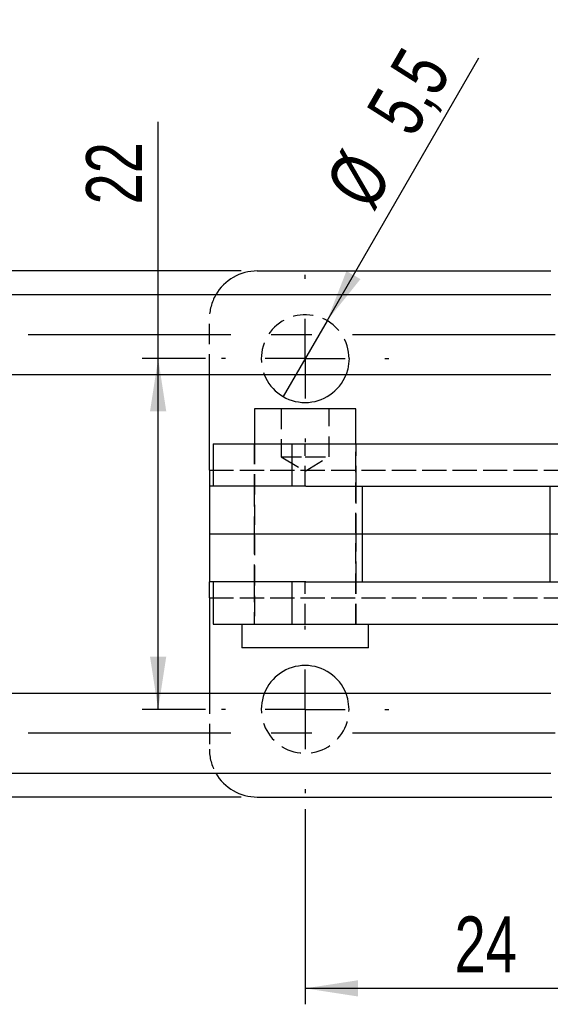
# Model space of a CAD drawing. Extents: x 35 to 394, y 29 to 281.
# Tile 7 of 23: x 231 to 264, y 114 to 176. Entities that reach past the tile are written whole.
import ezdxf

# ---------------------------------------------------------------- set-up
doc = ezdxf.new("R2010")
doc.units = 0
doc.linetypes.add('CENTERX2', pattern=[20.32, 12.7, -2.54, 2.54, -2.54])
doc.linetypes.add('HIDDEN', pattern=[1.905, 1.27, -0.635])
doc.layers.get('0').update_dxf_attribs({"linetype": 'CONTINUOUS'})
doc.layers.add('FORMATO', color=179, linetype='CONTINUOUS')
doc.styles.add('SLDTEXTSTYLE0', font='TXT', dxfattribs={"width": 0.75})
doc.dimstyles.new('SLDDIMSTYLE2', dxfattribs={"dimtxt": 3.5, "dimasz": 3.302, "dimexe": 0, "dimexo": 0.0625, "dimgap": 0.875, "dimtad": 1, "dimdec": 3, "dimrnd": 1e-09, "dimzin": 12, "dimtxsty": 'SLDTEXTSTYLE0', "dimsah": 1, "dimcen": 0.09, "dimazin": 3, "dimtfac": 1, "dimtdec": 3, "dimtofl": 0, "dimtmove": 0, "dimatfit": 3, "dimtolj": 1, "dimtzin": 12})
doc.dimstyles.new('SLDDIMSTYLE5', dxfattribs={"dimtxt": 3.5, "dimasz": 3.302, "dimexe": 0, "dimexo": 0.0625, "dimgap": 0.875, "dimtad": 1, "dimdec": 3, "dimrnd": 1e-09, "dimzin": 12, "dimtxsty": 'SLDTEXTSTYLE0', "dimblk1": 'NONE', "dimsah": 1, "dimcen": 0, "dimazin": 3, "dimtfac": 1, "dimtdec": 3, "dimtmove": 0, "dimatfit": 3, "dimtolj": 1, "dimtzin": 12})

# ---------------------------------------------------------------- blocks, each defined once
blk = doc.blocks.new('_D_9')
at = {"layer": 'FORMATO'}
for p, q in [((248.749, 126.497), (248.749, 114.247)), ((272.749, 126.497), (272.749, 114.247)), ((272.749, 115.247), (248.749, 115.247))]:
    blk.add_line(p, q, dxfattribs=at)
for points in [[(248.749, 115.247), (252.051, 114.739), (252.051, 115.755)], [(272.749, 115.247), (269.447, 115.755), (269.447, 114.739)]]:
    blk.add_solid(points, dxfattribs=at)
at = {"layer": 'FORMATO', "insert": (258.11, 119.759), "char_height": 3.5, "attachment_point": 1, "style": 'SLDTEXTSTYLE0'}
blk.add_mtext('24', dxfattribs=at)
blk = doc.blocks.new('_D_10')
at = {"layer": 'FORMATO'}
for p, q in [((239.539, 154.747), (239.539, 169.593)), ((242.499, 154.747), (238.539, 154.747)), ((239.539, 132.747), (239.539, 154.747)), ((242.499, 132.747), (238.539, 132.747))]:
    blk.add_line(p, q, dxfattribs=at)
for points in [[(239.539, 154.747), (239.031, 151.445), (240.047, 151.445)], [(239.539, 132.747), (240.047, 136.049), (239.031, 136.049)]]:
    blk.add_solid(points, dxfattribs=at)
at = {"layer": 'FORMATO', "insert": (235.027, 164.42), "char_height": 3.5, "attachment_point": 1, "rotation": 90, "style": 'SLDTEXTSTYLE0'}
blk.add_mtext('22', dxfattribs=at)
blk = doc.blocks.new('_D_11')
at = {"layer": 'FORMATO'}
for p, q in [((228.913, 160.247), (228.913, 168.535)), ((244.749, 160.247), (227.913, 160.247)), ((228.913, 160.247), (228.913, 127.247)), ((244.749, 127.247), (227.913, 127.247))]:
    blk.add_line(p, q, dxfattribs=at)
for points in [[(228.913, 160.247), (228.405, 156.945), (229.421, 156.945)], [(228.913, 127.247), (229.421, 130.549), (228.405, 130.549)]]:
    blk.add_solid(points, dxfattribs=at)
at = {"layer": 'FORMATO', "insert": (224.401, 163.363), "char_height": 3.5, "attachment_point": 1, "rotation": 90, "style": 'SLDTEXTSTYLE0'}
blk.add_mtext('33', dxfattribs=at)
blk = doc.blocks.new('_D_12')
at = {"layer": 'FORMATO'}
for q in [(259.636, 173.605), (247.374, 152.366)]:
    blk.add_line((250.124, 157.129), q, dxfattribs=at)
blk.add_solid([(250.124, 157.129), (252.215, 159.735), (251.335, 160.243)], dxfattribs=at)
at = {"layer": 'FORMATO', "char_height": 3.5, "attachment_point": 1, "rotation": 60, "style": 'SLDTEXTSTYLE0'}
for s, insert in [('5,5', (252.486, 170.268)), ('%%c', (249.893, 165.67))]:
    blk.add_mtext(s, dxfattribs=dict(at, insert=insert))
blk = doc.blocks.new('_NONE')
blk = doc.blocks.new('SW_CENTERMARKSYMBOL_5')
at = {"layer": 'FORMATO', "color": 0}
for p, q in [((0, 5), (0, 5.25)), ((0, 0), (0, 2.5)), ((-5, 0), (-5.25, 0)), ((0, 0), (-2.5, 0)), ((0, 0), (0, -2.5)), ((0, 0), (2.5, 0)), ((5, 0), (5.25, 0)), ((0, -5), (0, -5.25))]:
    blk.add_line(p, q, dxfattribs=at)
blk = doc.blocks.new('SW_CENTERMARKSYMBOL_6')
at = {"layer": 'FORMATO', "color": 0}
for p, q in [((0, 5), (0, 5.25)), ((0, 0), (0, 2.5)), ((-5, 0), (-5.25, 0)), ((0, 0), (-2.5, 0)), ((0, 0), (0, -2.5)), ((0, 0), (2.5, 0)), ((5, 0), (5.25, 0)), ((0, -5), (0, -5.25))]:
    blk.add_line(p, q, dxfattribs=at)

msp = doc.modelspace()

# ---------------------------------------------------------------- linework, layer by layer
at = {"color": 7, "linetype": 'CONTINUOUS'}
for p, q in [((245.7488, 160.2475), (264.1515, 160.2475)), ((264.1484, 158.7473), (165.762, 158.7473)), ((165.762, 153.7473), (264.1484, 153.7473)), ((242.7488, 147.7473), (242.7488, 153.7473)), ((245.5738, 151.5973), (245.5738, 149.3973)), ((251.9238, 151.5973), (245.5738, 151.5973)), ((251.9238, 149.3973), (251.9238, 151.5973)), ((242.9959, 149.3973), (242.9959, 146.7473)), ((242.9959, 149.3973), (247.928, 149.3973)), ((247.928, 146.7473), (247.928, 149.3973)), ((247.928, 149.3973), (269.6064, 149.3973)), ((242.7488, 147.7473), (242.7488, 146.7473)), ((242.7488, 146.7473), (242.7488, 143.7473)), ((248.7917, 146.7473), (242.7488, 146.7473)), ((248.7917, 146.7473), (269.6064, 146.7473)), ((252.3275, 146.7473), (252.3275, 143.7473)), ((264.0856, 146.7473), (264.0856, 143.7473)), ((252.3275, 143.7473), (242.7488, 143.7473)), ((242.7488, 143.7473), (242.7488, 140.7473)), ((264.0856, 143.7473), (252.3275, 143.7473)), ((252.3275, 143.7473), (252.3275, 140.7473)), ((267.4753, 143.7473), (264.0856, 143.7473)), ((264.0856, 143.7473), (264.0856, 140.7473)), ((248.7917, 140.7473), (242.7488, 140.7473)), ((242.7488, 139.7473), (242.7488, 140.7473)), ((242.9959, 140.7473), (242.9959, 138.0973)), ((247.928, 138.0973), (247.928, 140.7473)), ((248.7917, 140.7473), (269.6064, 140.7473)), ((242.7488, 139.7473), (242.7488, 133.7473)), ((242.9959, 138.0973), (247.928, 138.0973)), ((244.7801, 138.0973), (244.7801, 136.5973)), ((247.928, 138.0973), (269.6064, 138.0973)), ((252.7176, 136.5973), (252.7176, 138.0973)), ((252.7176, 136.5973), (244.7801, 136.5973)), ((264.1484, 133.7473), (165.762, 133.7473)), ((165.762, 128.7473), (264.1484, 128.7473)), ((245.7488, 127.2472), (264.2132, 127.2472))]:
    msp.add_line(p, q, dxfattribs=at)
at = {"color": 7, "linetype": 'HIDDEN'}
for p, q in [((242.7488, 153.7473), (242.7488, 157.2475)), ((247.2488, 151.5973), (247.2488, 148.5973)), ((250.2488, 148.5973), (250.2488, 151.5973)), ((245.5488, 149.3973), (245.5488, 146.7473)), ((245.5738, 149.3973), (245.5738, 138.0973)), ((248.746, 146.7473), (248.746, 149.3973)), ((251.9238, 138.0973), (251.9238, 149.3973)), ((251.9488, 146.7473), (251.9488, 149.3973)), ((247.2488, 148.5973), (248.7488, 148.5973)), ((247.2488, 148.5973), (248.7488, 147.6961)), ((248.7488, 148.5973), (250.2488, 148.5973)), ((248.7488, 147.6961), (250.2488, 148.5973)), ((242.7488, 147.7473), (278.7488, 147.7473)), ((242.9959, 147.7473), (278.7488, 147.7473)), ((245.5488, 146.7473), (245.5488, 143.7473)), ((251.9488, 143.7473), (251.9488, 146.7473)), ((245.5488, 143.7473), (245.5488, 140.7473)), ((251.9488, 140.7473), (251.9488, 143.7473)), ((245.5488, 140.7473), (245.5488, 138.0973)), ((248.746, 138.0973), (248.746, 140.7473)), ((251.9488, 138.0973), (251.9488, 140.7473)), ((242.7488, 139.7473), (278.7488, 139.7473)), ((242.9959, 139.7473), (278.7488, 139.7473)), ((242.7488, 133.7473), (242.7488, 130.2472))]:
    msp.add_line(p, q, dxfattribs=at)
at = {"color": 8, "linetype": 'CONTINUOUS'}
for p, q in [((242.7488, 147.7473), (242.9959, 147.7473)), ((242.7488, 139.7473), (242.9959, 139.7473))]:
    msp.add_line(p, q, dxfattribs=at)
at = {"color": 7, "linetype": 'HIDDEN', "flags": 128}
for points in [[(251.4988, 154.7475), (251.4189, 154.0894), (251.3105, 153.7473)], [(251.4988, 132.7472), (251.4189, 133.4053), (251.3105, 133.7473)]]:
    msp.add_lwpolyline(points, dxfattribs=at)
at = {"color": 7, "linetype": 'CONTINUOUS'}
for centre, radius, start, end in [((245.7488, 157.2475), 3, 90, 150.002735), ((248.7488, 154.7475), 2.75, 201.326461, 338.673539), ((248.7488, 132.7472), 2.75, 21.326461, 158.673539), ((245.7488, 130.2472), 3, 209.997265, 270)]:
    msp.add_arc(centre, radius, start, end, dxfattribs=at)
at = {"color": 7, "linetype": 'HIDDEN'}
for centre, radius, start, end in [((245.7488, 157.2475), 3, 150.002735, 180), ((248.7488, 154.7475), 2.75, 0, 201.326461), ((248.7488, 132.7472), 2.75, 158.673539, 0), ((245.7488, 130.2472), 3, 180, 209.997265)]:
    msp.add_arc(centre, radius, start, end, dxfattribs=at)
at = {"layer": 'FORMATO', "linetype": 'CENTERX2'}
for p, q in [((284.7293, 156.2473), (218.7828, 156.2473)), ((284.7293, 131.2473), (218.7828, 131.2473))]:
    msp.add_line(p, q, dxfattribs=at)

# ---------------------------------------------------------------- block references
at = {"layer": 'FORMATO'}
for name, p in [('SW_CENTERMARKSYMBOL_5', (248.7488, 154.7475)), ('SW_CENTERMARKSYMBOL_6', (248.7488, 132.7472))]:
    msp.add_blockref(name, p, dxfattribs=at)

# ---------------------------------------------------------------- dimensions: what is measured, and where the dimension line sits
dim = msp.add_diameter_dim_2p(p1=(247.3738, 152.3659), p2=(250.1238, 157.129), dimstyle='SLDDIMSTYLE5', dxfattribs=at)
dim.commit()
dim.dimension.update_dxf_attribs({"geometry": '_D_12', "text_midpoint": (256.8197, 168.7266), "dimtype": 163})
for base, p1, p2, picture, middle in [((239.5385, 154.7475), (243.4988, 132.7472), (243.4988, 154.7475), '_D_10', (239.5385, 167.0066)), ((228.9129, 127.2472), (245.7488, 160.2475), (245.7488, 127.2472), '_D_11', (228.9129, 165.9493))]:
    dim = msp.add_linear_dim(base=base, p1=p1, p2=p2, angle=90, dimstyle='SLDDIMSTYLE2', dxfattribs=at)
    dim.commit()
    dim.dimension.update_dxf_attribs({"geometry": picture, "text_midpoint": middle, "dimtype": 160})
dim = msp.add_linear_dim(base=(248.7488, 115.2473), p1=(272.7488, 127.4972), p2=(248.7488, 127.4972), dimstyle='SLDDIMSTYLE2', dxfattribs=at)
dim.commit()
dim.dimension.update_dxf_attribs({"geometry": '_D_9', "text_midpoint": (260.6957, 115.2473), "dimtype": 160})

doc.saveas('drawing.dxf')
